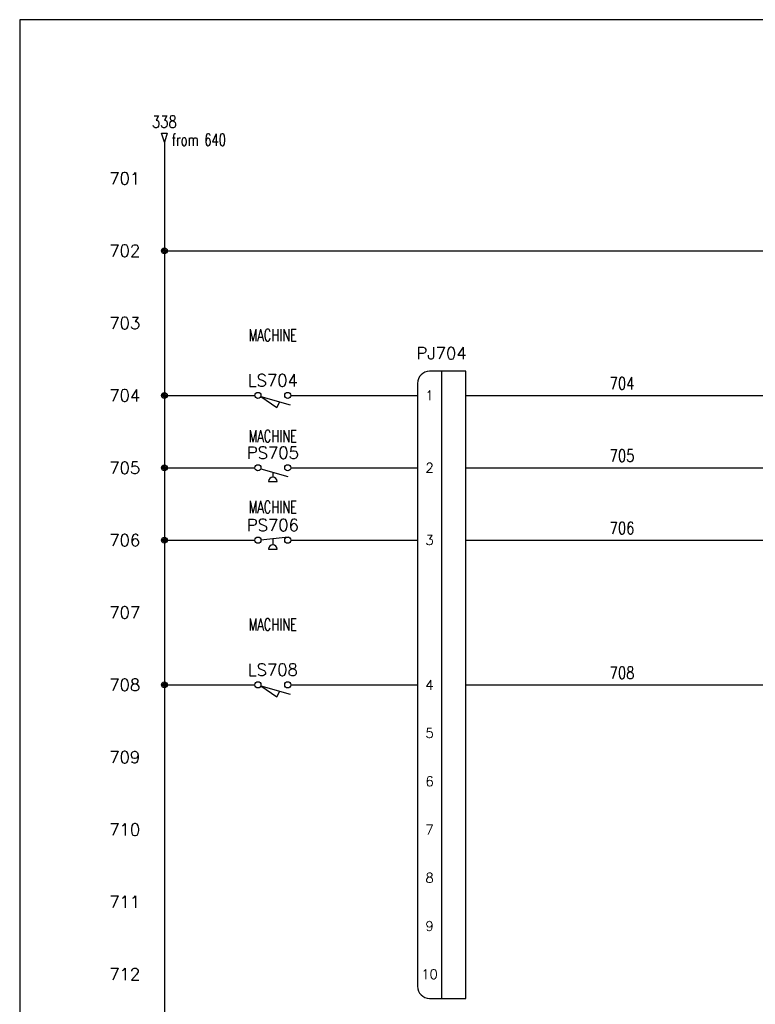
# Model space of a CAD drawing. Header units: inches. Extents: x 0 to 30, y 0 to 19.
# Tile 2 of 5: x 0 to 7.6, y 8.8 to 19. Entities that reach past the tile are written whole.
import ezdxf
from ezdxf.enums import TextEntityAlignment as Align

# ---------------------------------------------------------------- set-up
doc = ezdxf.new("R2010")
doc.units = ezdxf.units.IN
doc.header["$MEASUREMENT"] = 0
for name, color, linetype in [('BLK_14AWG', 252, 'Continuous'), ('LOC', 140, 'Continuous'), ('MISC', 30, 'Continuous'), ('RED_18AWG', 1, 'Continuous'), ('SYMS', 7, 'Continuous'), ('TAGS', 30, 'Continuous'), ('TERMS', 6, 'Continuous'), ('WIRENO', 3, 'Continuous'), ('WIREREF_DEST', 62, 'Continuous'), ('XREF', 7, 'Continuous')]:
    doc.layers.add(name, color=color, linetype=linetype)
doc.layers.add('Viewports', color=3, linetype='Continuous', plot=False)
doc.styles.add('WD', font='romans.shx')

# ---------------------------------------------------------------- blocks, each defined once
blk = doc.blocks.new('HCN1_1PJ_264E')
at = {"layer": 'SYMS'}
for p, q in [((0.25, 0.25), (-0.125, 0.25)), ((0, 0.25), (0, -6.25)), ((0.25, -6.25), (0.25, 0.25)), ((-0.25, 0.125), (-0.25, -6.125)), ((-0.125, -6.25), (0.25, -6.25))]:
    blk.add_line(p, q, dxfattribs=at)
for centre, start, end in [((-0.125, 0.125), 90, 180), ((-0.125, -6.125), 180, 270)]:
    blk.add_arc(centre, 0.125, start, end, dxfattribs=at)
at = {"style": 'WD', "flags": 1}
blk.add_attdef('WD_JUMPERS', (0, 0), '', height=0.01, dxfattribs=at)
at = {"layer": 'SYMS', "style": 'WD', "width": 0.7}
for tag, p in [('INST', (-0.006, 1.25)), ('LOC', (-0.006, 1.08)), ('DESC1', (0, 0.906)), ('DESC2', (0, 0.725)), ('DESC3', (0, 0.55))]:
    blk.add_attdef(tag, text='', height=0.125, dxfattribs=at).set_placement(p, align=Align.CENTER)
at = {"layer": 'SYMS', "style": 'WD'}
blk.add_attdef('TAG1', text='', height=0.125, dxfattribs=at).set_placement((0, 0.375), align=Align.CENTER)
at = {"layer": 'SYMS', "style": 'WD', "width": 0.8}
blk.add_attdef('XREF', (1, 0.375), '', height=0.125, dxfattribs=at)
at = {"layer": 'SYMS', "linetype": 'Continuous', "style": 'WD', "flags": 8}
for tag, p in [('TERMDESC01P', (-0.35, 0.05)), ('TERMDESC02P', (-0.35, -0.7)), ('TERMDESC03P', (-0.35, -1.45)), ('TERMDESC04P', (-0.35, -2.95)), ('TERMDESC05P', (-0.35, -3.45)), ('TERMDESC06P', (-0.35, -3.95)), ('TERMDESC07P', (-0.35, -4.45)), ('TERMDESC08P', (-0.35, -4.95)), ('TERMDESC09P', (-0.35, -5.45)), ('TERMDESC10P', (-0.35, -5.95))]:
    blk.add_attdef(tag, text='', height=0.1, dxfattribs=at).set_placement(p, align=Align.RIGHT)
at = {"layer": 'SYMS', "linetype": 'Continuous', "style": 'WD', "flags": 9}
for tag, p in [('CAT', (0.052, 0.098)), ('ASSYCODE', (0.046, 0.065)), ('MFG', (0.051, 0.078))]:
    blk.add_attdef(tag, text='', height=0.01, dxfattribs=at).set_placement(p, align=Align.CENTER)
at = {"layer": 'SYMS', "style": 'WD'}
for tag, p, flags in [('ACE_FLAG', (0.048, 0.134), 9), ('FAMILY', (0.048, 0.121), 9), ('WDBLKNAM', (0.175, 0.125), 9), ('X4TERM01P', (-0.25, 0), 1), ('GENDER', (0.109, 0.08), 9), ('X1TERM01J', (0.25, 0), 1), ('X4TERM02P', (-0.25, -0.75), 1), ('X1TERM02J', (0.25, -0.75), 1), ('X4TERM03P', (-0.25, -1.5), 1), ('X1TERM03J', (0.25, -1.5), 1), ('X4TERM04P', (-0.25, -3), 1), ('X1TERM04J', (0.25, -3), 1), ('X4TERM05P', (-0.25, -3.5), 1), ('X1TERM05J', (0.25, -3.5), 1), ('X4TERM06P', (-0.25, -4), 1), ('X1TERM06J', (0.25, -4), 1), ('X4TERM07P', (-0.25, -4.5), 1), ('X1TERM07J', (0.25, -4.5), 1), ('X4TERM08P', (-0.25, -5), 1), ('X1TERM08J', (0.25, -5), 1), ('X4TERM09P', (-0.25, -5.5), 1), ('X1TERM09J', (0.25, -5.5), 1), ('X4TERM10P', (-0.25, -6), 1), ('X1TERM10J', (0.25, -6), 1), ('X8LINK', (0, -6.375), 1)]:
    blk.add_attdef(tag, p, '', height=0.01, dxfattribs=dict(at, flags=flags))
at = {"layer": 'SYMS', "linetype": 'Continuous', "style": 'WD', "flags": 8}
for tag, p in [('TERMDESC01J', (0.35, 0.05)), ('TERMDESC02J', (0.35, -0.7)), ('TERMDESC03J', (0.35, -1.45)), ('TERMDESC04J', (0.35, -2.95)), ('TERMDESC05J', (0.35, -3.45)), ('TERMDESC06J', (0.35, -3.95)), ('TERMDESC07J', (0.35, -4.45)), ('TERMDESC08J', (0.35, -4.95)), ('TERMDESC09J', (0.35, -5.45)), ('TERMDESC10J', (0.35, -5.95))]:
    blk.add_attdef(tag, p, '', height=0.1, dxfattribs=at)
at = {"layer": 'SYMS', "linetype": 'Continuous', "style": 'WD'}
for tag, flags, p in [('TERM01P', 8, (-0.125, 0)), ('TERM01J', 9, (0.125, 0)), ('TERM02P', 8, (-0.125, -0.75)), ('TERM02J', 9, (0.125, -0.75)), ('TERM03P', 8, (-0.125, -1.5)), ('TERM03J', 9, (0.125, -1.5)), ('TERM04P', 8, (-0.125, -3)), ('TERM04J', 9, (0.125, -3)), ('TERM05P', 8, (-0.125, -3.5)), ('TERM05J', 9, (0.125, -3.5)), ('TERM06P', 8, (-0.125, -4)), ('TERM06J', 9, (0.125, -4)), ('TERM07P', 8, (-0.125, -4.5)), ('TERM07J', 9, (0.125, -4.5)), ('TERM08P', 8, (-0.125, -5)), ('TERM08J', 9, (0.125, -5)), ('TERM09P', 8, (-0.125, -5.5)), ('TERM09J', 9, (0.125, -5.5)), ('TERM10P', 8, (-0.125, -6)), ('TERM10J', 9, (0.125, -6))]:
    blk.add_attdef(tag, text='', height=0.1, dxfattribs=dict(at, flags=flags)).set_placement(p, align=Align.MIDDLE_CENTER)
at = {"layer": 'SYMS', "color": 7, "style": 'WD'}
for tag, p in [('X4_TINY_DOT_DONT_REMOVE_01P', (-0.25, 0)), ('X1_TINY_DOT_DONT_REMOVE_01J', (0.25, 0)), ('X4_TINY_DOT_DONT_REMOVE_02P', (-0.25, -0.75)), ('X1_TINY_DOT_DONT_REMOVE_02J', (0.25, -0.75)), ('X4_TINY_DOT_DONT_REMOVE_03P', (-0.25, -1.5)), ('X1_TINY_DOT_DONT_REMOVE_03J', (0.25, -1.5)), ('X4_TINY_DOT_DONT_REMOVE_04P', (-0.25, -3)), ('X1_TINY_DOT_DONT_REMOVE_04J', (0.25, -3)), ('X4_TINY_DOT_DONT_REMOVE_05P', (-0.25, -3.5)), ('X1_TINY_DOT_DONT_REMOVE_05J', (0.25, -3.5)), ('X4_TINY_DOT_DONT_REMOVE_06P', (-0.25, -4)), ('X1_TINY_DOT_DONT_REMOVE_06J', (0.25, -4)), ('X4_TINY_DOT_DONT_REMOVE_07P', (-0.25, -4.5)), ('X1_TINY_DOT_DONT_REMOVE_07J', (0.25, -4.5)), ('X4_TINY_DOT_DONT_REMOVE_08P', (-0.25, -5)), ('X1_TINY_DOT_DONT_REMOVE_08J', (0.25, -5)), ('X4_TINY_DOT_DONT_REMOVE_09P', (-0.25, -5.5)), ('X1_TINY_DOT_DONT_REMOVE_09J', (0.25, -5.5)), ('X4_TINY_DOT_DONT_REMOVE_10P', (-0.25, -6)), ('X1_TINY_DOT_DONT_REMOVE_10J', (0.25, -6))]:
    blk.add_attdef(tag, p, '', height=0.0001, dxfattribs=at)
at = {"layer": 'SYMS', "linetype": 'Continuous', "style": 'WD', "flags": 8}
for tag, p in [('X4WIRE01P', (-0.35, -0.05)), ('X4WIRE02P', (-0.35, -0.8)), ('X4WIRE03P', (-0.35, -1.55)), ('X4WIRE04P', (-0.35, -3.05)), ('X4WIRE05P', (-0.35, -3.55)), ('X4WIRE06P', (-0.35, -4.05)), ('X4WIRE07P', (-0.35, -4.55)), ('X4WIRE08P', (-0.35, -5.05)), ('X4WIRE09P', (-0.35, -5.55)), ('X4WIRE10P', (-0.35, -6.05))]:
    blk.add_attdef(tag, text='', height=0.1, dxfattribs=at).set_placement(p, align=Align.TOP_RIGHT)
for tag, p in [('X1WIRE01J', (0.35, -0.05)), ('X1WIRE02J', (0.35, -0.8)), ('X1WIRE03J', (0.35, -1.55)), ('X1WIRE04J', (0.35, -3.05)), ('X1WIRE05J', (0.35, -3.55)), ('X1WIRE06J', (0.35, -4.05)), ('X1WIRE07J', (0.35, -4.55)), ('X1WIRE08J', (0.35, -5.05)), ('X1WIRE09J', (0.35, -5.55)), ('X1WIRE10J', (0.35, -6.05))]:
    blk.add_attdef(tag, text='', height=0.1, dxfattribs=at).set_placement(p, align=Align.TOP_LEFT)
blk = doc.blocks.new('HLS11')
at = {"linetype": 'Continuous'}
for p, q in [((-0.125, -0.01), (0.041, -0.124)), ((-0.125, -0.01), (0.179, -0.097)), ((0.041, -0.124), (0.073, -0.067))]:
    blk.add_line(p, q, dxfattribs=at)
for centre in [(-0.155, 0), (0.155, 0)]:
    blk.add_circle(centre, 0.0322)
at = {"style": 'WD', "width": 0.7}
for tag, p in [('INST', (0, 0.719)), ('LOC', (0, 0.562)), ('DESC1', (0, 0.406)), ('DESC2', (0, 0.25)), ('XREF', (0, -0.299)), ('WDTAGALT', (0.006, -0.438))]:
    blk.add_attdef(tag, text='', height=0.125, dxfattribs=at).set_placement(p, align=Align.CENTER)
at = {"style": 'WD'}
blk.add_attdef('TAG1', text='', height=0.125, dxfattribs=at).set_placement((0, 0.094), align=Align.CENTER)
for tag, p, height, flags in [('X4TERM01', (-0.188, 0), 0.0125, 1), ('CONTACT', (0.038, 0.02), 0.01, 1), ('FAMILY', (0.038, 0.037), 0.01, 9), ('X1TERM02', (0.188, 0), 0.0125, 1)]:
    blk.add_attdef(tag, p, '', height=height, dxfattribs=dict(at, flags=flags))
for tag, p in [('X2LINK', (0, 0.031)), ('X8LINK', (0, -0.156))]:
    blk.add_attdef(tag, p, '', height=0.01, dxfattribs=at)
at = {"linetype": 'Continuous', "style": 'WD', "flags": 9}
for tag, p in [('CAT', (0.063, -0.007)), ('ASSYCODE', (0.062, -0.047)), ('MFG', (0.063, -0.027))]:
    blk.add_attdef(tag, text='', height=0.01, dxfattribs=at).set_placement(p, align=Align.CENTER)
at = {"linetype": 'Continuous', "style": 'WD', "flags": 8}
blk.add_attdef('TERM01', text='', height=0.125, dxfattribs=at).set_placement((-0.25, -0.031), align=Align.TOP_RIGHT)
blk.add_attdef('TERM02', text='', height=0.125, dxfattribs=at).set_placement((0.25, -0.031), align=Align.TOP_LEFT)
blk = doc.blocks.new('HPS12')
at = {"linetype": 'Continuous'}
blk.add_line((-0.123, 0.002), (0.159, 0.033), dxfattribs=at)
for p, q in [((0, 0.015), (0, -0.049)), ((-0.044, -0.094), (0.044, -0.094))]:
    blk.add_line(p, q)
for centre in [(-0.155, 0), (0.155, 0)]:
    blk.add_circle(centre, 0.0322)
blk.add_arc((0, -0.094), 0.0442, 0, 180)
at = {"style": 'WD', "width": 0.7}
for tag, p in [('DESC1', (0, 0.781)), ('DESC2', (0, 0.625)), ('INST', (0, 0.451)), ('LOC', (0, 0.281)), ('XREF', (0, -0.314))]:
    blk.add_attdef(tag, text='', height=0.125, dxfattribs=at).set_placement(p, align=Align.CENTER)
at = {"style": 'WD'}
blk.add_attdef('TAG1', text='', height=0.125, dxfattribs=at).set_placement((0, 0.094), align=Align.CENTER)
for tag, p in [('X2LINK', (0, 0.094)), ('X8LINK', (0, -0.125))]:
    blk.add_attdef(tag, p, '', height=0.01, dxfattribs=at)
for tag, p, height, flags in [('X4TERM01', (-0.188, 0), 0.0125, 1), ('CONTACT', (0.038, 0.02), 0.01, 1), ('FAMILY', (0.038, 0.037), 0.01, 9), ('X1TERM02', (0.188, 0), 0.0125, 1)]:
    blk.add_attdef(tag, p, '', height=height, dxfattribs=dict(at, flags=flags))
at = {"linetype": 'Continuous', "style": 'WD', "flags": 9}
for tag, p in [('CAT', (0.063, -0.007)), ('ASSYCODE', (0.066, -0.049)), ('MFG', (0.063, -0.027))]:
    blk.add_attdef(tag, text='', height=0.01, dxfattribs=at).set_placement(p, align=Align.CENTER)
at = {"linetype": 'Continuous', "style": 'WD', "flags": 8}
blk.add_attdef('TERM01', text='', height=0.125, dxfattribs=at).set_placement((-0.25, -0.031), align=Align.TOP_RIGHT)
blk.add_attdef('TERM02', text='', height=0.125, dxfattribs=at).set_placement((0.25, -0.031), align=Align.TOP_LEFT)
at = {"style": 'WD', "width": 0.7}
for tag, p in [('RATING1', (0.247, -0.317)), ('WDTAGALT', (0.247, -0.473))]:
    blk.add_attdef(tag, p, '', height=0.125, dxfattribs=at)
blk = doc.blocks.new('HPS11')
at = {"linetype": 'Continuous'}
blk.add_line((-0.125, -0.01), (0.157, -0.091), dxfattribs=at)
for p, q in [((0, -0.046), (0, -0.096)), ((-0.044, -0.141), (0.044, -0.141))]:
    blk.add_line(p, q)
for centre in [(-0.155, 0), (0.155, 0)]:
    blk.add_circle(centre, 0.0322)
blk.add_arc((0, -0.141), 0.0442, 0, 180)
at = {"style": 'WD', "width": 0.7}
for tag, p in [('DESC1', (0, 0.75)), ('DESC2', (0, 0.594)), ('INST', (0, 0.435)), ('LOC', (0, 0.266)), ('XREF', (0, -0.316))]:
    blk.add_attdef(tag, text='', height=0.125, dxfattribs=at).set_placement(p, align=Align.CENTER)
at = {"style": 'WD'}
blk.add_attdef('TAG1', text='', height=0.125, dxfattribs=at).set_placement((0, 0.094), align=Align.CENTER)
for tag, p, height, flags in [('X4TERM01', (-0.188, 0), 0.0125, 1), ('CONTACT', (0.038, 0.02), 0.01, 1), ('FAMILY', (0.038, 0.037), 0.01, 9), ('X1TERM02', (0.188, 0), 0.0125, 1)]:
    blk.add_attdef(tag, p, '', height=height, dxfattribs=dict(at, flags=flags))
for tag, p in [('X2LINK', (0, 0.031)), ('X8LINK', (0, -0.172))]:
    blk.add_attdef(tag, p, '', height=0.01, dxfattribs=at)
at = {"linetype": 'Continuous', "style": 'WD', "flags": 9}
for tag, p in [('CAT', (0.063, -0.007)), ('ASSYCODE', (0.062, -0.047)), ('MFG', (0.063, -0.027))]:
    blk.add_attdef(tag, text='', height=0.01, dxfattribs=at).set_placement(p, align=Align.CENTER)
at = {"linetype": 'Continuous', "style": 'WD', "flags": 8}
blk.add_attdef('TERM01', text='', height=0.125, dxfattribs=at).set_placement((-0.25, -0.031), align=Align.TOP_RIGHT)
blk.add_attdef('TERM02', text='', height=0.125, dxfattribs=at).set_placement((0.25, -0.031), align=Align.TOP_LEFT)
at = {"style": 'WD', "width": 0.7}
for tag, p in [('RATING1', (0.258, -0.304)), ('WDTAGALT', (0.258, -0.46))]:
    blk.add_attdef(tag, p, '', height=0.125, dxfattribs=at)
blk = doc.blocks.new('WDDOT')
for radius in [0.03, 0.0187, 0.00929]:
    blk.add_circle((0, 0), radius)
blk = doc.blocks.new('WD_MLRH')
at = {"style": 'WD'}
blk.add_attdef('RUNGFIRST', text='', height=0.125, dxfattribs=at).set_placement((-0.25, 0), align=Align.MIDDLE_RIGHT)
at = {"style": 'WD', "flags": 1}
for tag, p in [('RUNGHORV', (-0.25, -0.127)), ('RUNGDIST', (-0.25, -0.2)), ('RUNGINC', (-0.25, -0.163)), ('WIREMODE', (-0.25, -0.281)), ('RUNGCNT', (-0.25, -0.237)), ('WIREFMT', (-0.25, -0.321)), ('WIRE-START', (-0.25, -0.356)), ('WIRE-GSUF', (-0.25, -0.396)), ('PH3SPACE', (-0.25, -0.437))]:
    blk.add_attdef(tag, text='', height=0.025, dxfattribs=at).set_placement(p, align=Align.RIGHT)
blk = doc.blocks.new('HA1D2')
blk.add_lwpolyline([(0, 0.094), (0.031, 0.094), (0, 0), (-0.031, 0.094), (0, 0.094)])
at = {"style": 'WD', "width": 0.8, "flags": 8}
blk.add_attdef('WIRENO', text='', height=0.125, dxfattribs=at).set_placement((0, 0.15), align=Align.CENTER)
at = {"style": 'WD', "flags": 1}
for tag, p in [('X8TERM01', (0, 0)), ('SIGCODE', (0.026, 0.066))]:
    blk.add_attdef(tag, p, '', height=0.01, dxfattribs=at)
at = {"style": 'WD', "width": 0.7}
for tag, p in [('XREF', (0.077, -0.037)), ('DESC1', (0.077, -0.206))]:
    blk.add_attdef(tag, p, '', height=0.125, dxfattribs=at)
blk = doc.blocks.new('WD_WNH')
at = {"linetype": 'Continuous', "style": 'WD', "width": 0.8}
blk.add_attdef('WIRENO', text='', height=0.125, dxfattribs=at).set_placement((0, 0.062), align=Align.CENTER)
at = {"style": 'WD', "flags": 1}
for tag, p in [('W01USER', (0, 0.078)), ('W02USER', (0, 0.07)), ('W03USER', (0, 0.062)), ('W04USER', (0, 0.055)), ('W05USER', (0, 0.047)), ('W06USER', (0, 0.039)), ('W07USER', (0, 0.031)), ('W08USER', (0, 0.023)), ('W09USER', (0, 0.016)), ('W10USER', (0, 0.008))]:
    blk.add_attdef(tag, text='', height=0.005, dxfattribs=at).set_placement(p, align=Align.CENTER)

msp = doc.modelspace()

# ---------------------------------------------------------------- linework, layer by layer
at = {"layer": 'BLK_14AWG'}
for p, q in [((1.5, 17.75), (1.5, 0.75)), ((1.5, 16.625), (11.25, 16.625)), ((1.5, 15.125), (2.438, 15.125)), ((1.5, 14.375), (2.438, 14.375)), ((1.5, 13.625), (2.438, 13.625)), ((1.5, 12.125), (2.438, 12.125))]:
    msp.add_line(p, q, dxfattribs=at)
at = {"layer": 'RED_18AWG'}
for p, q in [((2.812, 15.125), (4.125, 15.125)), ((4.625, 15.125), (9.68, 15.125)), ((2.812, 14.375), (4.125, 14.375)), ((4.625, 14.375), (9.68, 14.375)), ((2.812, 13.625), (4.125, 13.625)), ((4.625, 13.625), (9.68, 13.625)), ((2.812, 12.125), (4.125, 12.125)), ((4.625, 12.125), (9.68, 12.125))]:
    msp.add_line(p, q, dxfattribs=at)
at = {"layer": 'Viewports'}
msp.add_lwpolyline([(0, 0), (30, 0), (30, 19.02), (0, 19.02)], close=True, dxfattribs=at)

# ---------------------------------------------------------------- block references
ref = msp.add_blockref('HCN1_1PJ_264E', (4.375, 15.125))
ref.add_attrib('TERM01P', '1', dxfattribs={"layer": 'TERMS', "linetype": 'Continuous', "height": 0.1, "style": 'WD', "flags": 8}).set_placement((4.25, 15.125), align=Align.MIDDLE_CENTER)
ref.add_attrib('X1_TINY_DOT_DONT_REMOVE_01J', '.', (4.625, 15.125), dxfattribs={"layer": 'MISC', "color": 7, "height": 0.0001, "style": 'WD'})
ref.add_attrib('X4_TINY_DOT_DONT_REMOVE_01P', '.', (4.125, 15.125), dxfattribs={"layer": 'MISC', "color": 7, "height": 0.0001, "style": 'WD'})
ref.add_attrib('TAG1', 'PJ704', dxfattribs={"layer": 'TAGS', "height": 0.125, "style": 'WD'}).set_placement((4.375, 15.5), align=Align.CENTER)
ref.add_attrib('TERM02P', '2', dxfattribs={"layer": 'TERMS', "linetype": 'Continuous', "height": 0.1, "style": 'WD', "flags": 8}).set_placement((4.25, 14.375), align=Align.MIDDLE_CENTER)
ref.add_attrib('X1_TINY_DOT_DONT_REMOVE_02J', '.', (4.625, 14.375), dxfattribs={"layer": 'MISC', "color": 7, "height": 0.0001, "style": 'WD'})
ref.add_attrib('X4_TINY_DOT_DONT_REMOVE_02P', '.', (4.125, 14.375), dxfattribs={"layer": 'MISC', "color": 7, "height": 0.0001, "style": 'WD'})
ref.add_attrib('TERM03P', '3', dxfattribs={"layer": 'TERMS', "linetype": 'Continuous', "height": 0.1, "style": 'WD', "flags": 8}).set_placement((4.25, 13.625), align=Align.MIDDLE_CENTER)
ref.add_attrib('X1_TINY_DOT_DONT_REMOVE_03J', '.', (4.625, 13.625), dxfattribs={"layer": 'MISC', "color": 7, "height": 0.0001, "style": 'WD'})
ref.add_attrib('X4_TINY_DOT_DONT_REMOVE_03P', '.', (4.125, 13.625), dxfattribs={"layer": 'MISC', "color": 7, "height": 0.0001, "style": 'WD'})
ref.add_attrib('TERM04P', '4', dxfattribs={"layer": 'TERMS', "linetype": 'Continuous', "height": 0.1, "style": 'WD', "flags": 8}).set_placement((4.25, 12.125), align=Align.MIDDLE_CENTER)
ref.add_attrib('X1_TINY_DOT_DONT_REMOVE_04J', '.', (4.625, 12.125), dxfattribs={"layer": 'MISC', "color": 7, "height": 0.0001, "style": 'WD'})
ref.add_attrib('X4_TINY_DOT_DONT_REMOVE_04P', '.', (4.125, 12.125), dxfattribs={"layer": 'MISC', "color": 7, "height": 0.0001, "style": 'WD'})
ref.add_attrib('TERM05P', '5', dxfattribs={"layer": 'TERMS', "linetype": 'Continuous', "height": 0.1, "style": 'WD', "flags": 8}).set_placement((4.25, 11.625), align=Align.MIDDLE_CENTER)
ref.add_attrib('X1_TINY_DOT_DONT_REMOVE_05J', '.', (4.625, 11.625), dxfattribs={"layer": 'MISC', "color": 7, "height": 0.0001, "style": 'WD'})
ref.add_attrib('X4_TINY_DOT_DONT_REMOVE_05P', '.', (4.125, 11.625), dxfattribs={"layer": 'MISC', "color": 7, "height": 0.0001, "style": 'WD'})
ref.add_attrib('TERM06P', '6', dxfattribs={"layer": 'TERMS', "linetype": 'Continuous', "height": 0.1, "style": 'WD', "flags": 8}).set_placement((4.25, 11.125), align=Align.MIDDLE_CENTER)
ref.add_attrib('X1_TINY_DOT_DONT_REMOVE_06J', '.', (4.625, 11.125), dxfattribs={"layer": 'MISC', "color": 7, "height": 0.0001, "style": 'WD'})
ref.add_attrib('X4_TINY_DOT_DONT_REMOVE_06P', '.', (4.125, 11.125), dxfattribs={"layer": 'MISC', "color": 7, "height": 0.0001, "style": 'WD'})
ref.add_attrib('TERM07P', '7', dxfattribs={"layer": 'TERMS', "linetype": 'Continuous', "height": 0.1, "style": 'WD', "flags": 8}).set_placement((4.25, 10.625), align=Align.MIDDLE_CENTER)
ref.add_attrib('X1_TINY_DOT_DONT_REMOVE_07J', '.', (4.625, 10.625), dxfattribs={"layer": 'MISC', "color": 7, "height": 0.0001, "style": 'WD'})
ref.add_attrib('X4_TINY_DOT_DONT_REMOVE_07P', '.', (4.125, 10.625), dxfattribs={"layer": 'MISC', "color": 7, "height": 0.0001, "style": 'WD'})
ref.add_attrib('TERM08P', '8', dxfattribs={"layer": 'TERMS', "linetype": 'Continuous', "height": 0.1, "style": 'WD', "flags": 8}).set_placement((4.25, 10.125), align=Align.MIDDLE_CENTER)
ref.add_attrib('X1_TINY_DOT_DONT_REMOVE_08J', '.', (4.625, 10.125), dxfattribs={"layer": 'MISC', "color": 7, "height": 0.0001, "style": 'WD'})
ref.add_attrib('X4_TINY_DOT_DONT_REMOVE_08P', '.', (4.125, 10.125), dxfattribs={"layer": 'MISC', "color": 7, "height": 0.0001, "style": 'WD'})
ref.add_attrib('TERM09P', '9', dxfattribs={"layer": 'TERMS', "linetype": 'Continuous', "height": 0.1, "style": 'WD', "flags": 8}).set_placement((4.25, 9.625), align=Align.MIDDLE_CENTER)
ref.add_attrib('X1_TINY_DOT_DONT_REMOVE_09J', '.', (4.625, 9.625), dxfattribs={"layer": 'MISC', "color": 7, "height": 0.0001, "style": 'WD'})
ref.add_attrib('X4_TINY_DOT_DONT_REMOVE_09P', '.', (4.125, 9.625), dxfattribs={"layer": 'MISC', "color": 7, "height": 0.0001, "style": 'WD'})
ref.add_attrib('TERM10P', '10', dxfattribs={"layer": 'TERMS', "linetype": 'Continuous', "height": 0.1, "style": 'WD', "flags": 8}).set_placement((4.25, 9.125), align=Align.MIDDLE_CENTER)
ref.add_attrib('X1_TINY_DOT_DONT_REMOVE_10J', '.', (4.625, 9.125), dxfattribs={"layer": 'MISC', "color": 7, "height": 0.0001, "style": 'WD'})
ref.add_attrib('X4_TINY_DOT_DONT_REMOVE_10P', '.', (4.125, 9.125), dxfattribs={"layer": 'MISC', "color": 7, "height": 0.0001, "style": 'WD'})
at = {"layer": 'SYMS'}
ref = msp.add_blockref('HA1D2', (1.5, 17.75), dxfattribs=at)
ref.add_attrib('WIRENO', '338', dxfattribs={"layer": 'WIREREF_DEST', "height": 0.125, "style": 'WD', "width": 0.8, "flags": 8}).set_placement((1.5, 17.9), align=Align.CENTER)
ref.add_attrib('XREF', 'from 640', (1.577, 17.713), dxfattribs={"layer": 'XREF', "height": 0.125, "style": 'WD', "width": 0.7})
ref = msp.add_blockref('WD_MLRH', (1.5, 17.375), dxfattribs=at)
ref.add_attrib('RUNGFIRST', '701', dxfattribs={"layer": 'MISC', "height": 0.125, "style": 'WD'}).set_placement((1.25, 17.375), align=Align.MIDDLE_RIGHT)
for p in [(1.5, 16.625), (1.5, 15.125), (1.5, 14.375), (1.5, 13.625), (1.5, 12.125)]:
    msp.add_blockref('WDDOT', p, dxfattribs=at)
ref = msp.add_blockref('HLS11', (2.625, 15.125), dxfattribs=at)
ref.add_attrib('LOC', 'MACHINE', dxfattribs={"layer": 'LOC', "height": 0.125, "style": 'WD', "width": 0.7}).set_placement((2.625, 15.688), align=Align.CENTER)
ref.add_attrib('TAG1', 'LS704', dxfattribs={"layer": 'TAGS', "height": 0.125, "style": 'WD'}).set_placement((2.625, 15.219), align=Align.CENTER)
ref = msp.add_blockref('HPS11', (2.625, 14.375), dxfattribs=at)
ref.add_attrib('LOC', 'MACHINE', dxfattribs={"layer": 'LOC', "height": 0.125, "style": 'WD', "width": 0.7}).set_placement((2.625, 14.641), align=Align.CENTER)
ref.add_attrib('TAG1', 'PS705', dxfattribs={"layer": 'TAGS', "height": 0.125, "style": 'WD'}).set_placement((2.625, 14.469), align=Align.CENTER)
ref = msp.add_blockref('HPS12', (2.625, 13.625), dxfattribs=at)
ref.add_attrib('LOC', 'MACHINE', dxfattribs={"layer": 'LOC', "height": 0.125, "style": 'WD', "width": 0.7}).set_placement((2.625, 13.906), align=Align.CENTER)
ref.add_attrib('TAG1', 'PS706', dxfattribs={"layer": 'TAGS', "height": 0.125, "style": 'WD'}).set_placement((2.625, 13.719), align=Align.CENTER)
ref = msp.add_blockref('HLS11', (2.625, 12.125), dxfattribs=at)
ref.add_attrib('LOC', 'MACHINE', dxfattribs={"layer": 'LOC', "height": 0.125, "style": 'WD', "width": 0.7}).set_placement((2.625, 12.688), align=Align.CENTER)
ref.add_attrib('TAG1', 'LS708', dxfattribs={"layer": 'TAGS', "height": 0.125, "style": 'WD'}).set_placement((2.625, 12.219), align=Align.CENTER)
at = {"layer": 'WIRENO'}
ref = msp.add_blockref('WD_WNH', (6.246, 15.125), dxfattribs=at)
ref.add_attrib('WIRENO', '704', dxfattribs={"linetype": 'Continuous', "height": 0.125, "style": 'WD', "width": 0.8}).set_placement((6.246, 15.188), align=Align.CENTER)
ref = msp.add_blockref('WD_WNH', (6.246, 14.375), dxfattribs=at)
ref.add_attrib('WIRENO', '705', dxfattribs={"linetype": 'Continuous', "height": 0.125, "style": 'WD', "width": 0.8}).set_placement((6.246, 14.438), align=Align.CENTER)
ref = msp.add_blockref('WD_WNH', (6.246, 13.625), dxfattribs=at)
ref.add_attrib('WIRENO', '706', dxfattribs={"linetype": 'Continuous', "height": 0.125, "style": 'WD', "width": 0.8}).set_placement((6.246, 13.688), align=Align.CENTER)
ref = msp.add_blockref('WD_WNH', (6.246, 12.125), dxfattribs=at)
ref.add_attrib('WIRENO', '708', dxfattribs={"linetype": 'Continuous', "height": 0.125, "style": 'WD', "width": 0.8}).set_placement((6.246, 12.188), align=Align.CENTER)

# ---------------------------------------------------------------- texts
at = {"layer": 'MISC', "style": 'WD'}
for s, p in [('702', (1.25, 16.625)), ('703', (1.25, 15.875)), ('704', (1.25, 15.125)), ('705', (1.25, 14.375)), ('706', (1.25, 13.625)), ('707', (1.25, 12.875)), ('708', (1.25, 12.125)), ('709', (1.25, 11.375)), ('710', (1.25, 10.625)), ('711', (1.25, 9.875)), ('712', (1.25, 9.125))]:
    msp.add_text(s, height=0.125, dxfattribs=at).set_placement(p, align=Align.MIDDLE_RIGHT)

doc.saveas('drawing.dxf')
